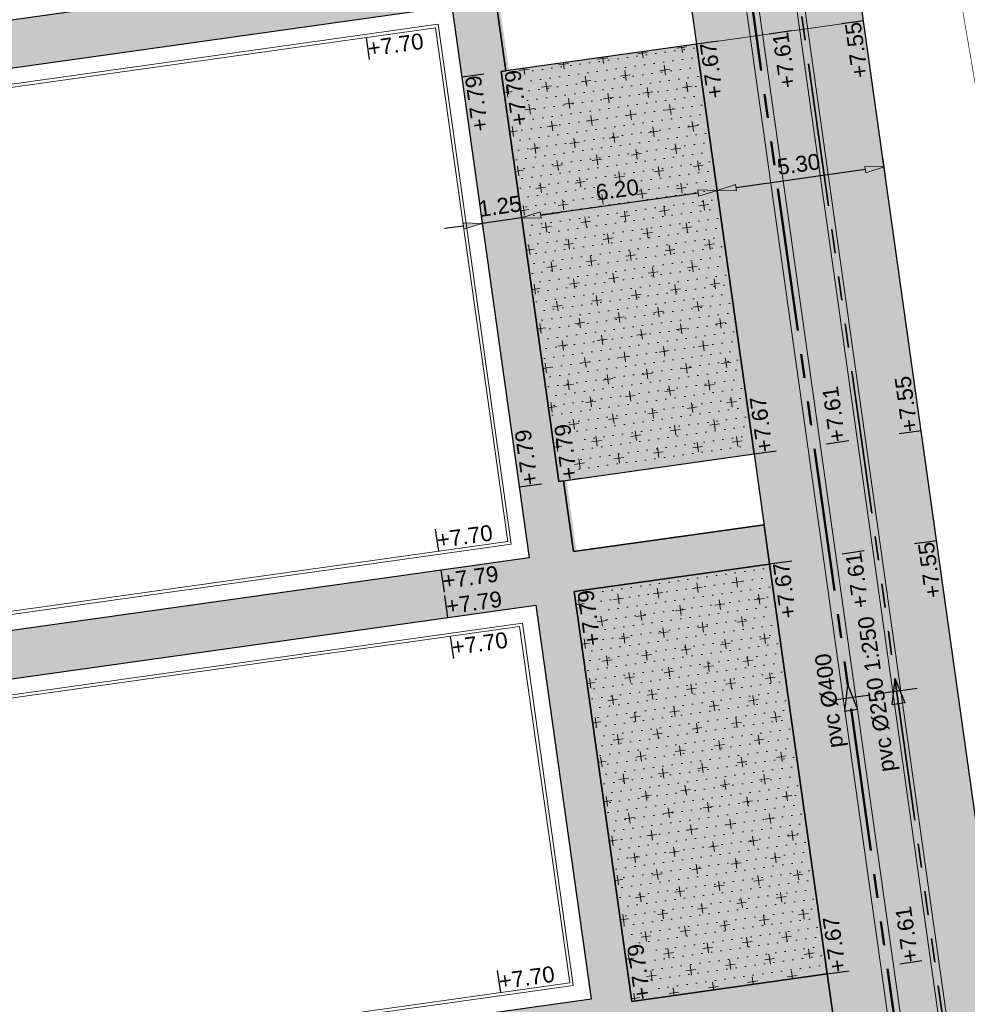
# Model space of a CAD drawing. Extents: x 98477 to 100410, y 398052 to 398969.
# Tile 7 of 256: x 98560 to 98589, y 398089 to 398120. Entities that reach past the tile are written whole.
import ezdxf
from ezdxf.enums import TextEntityAlignment as Align

# ---------------------------------------------------------------- set-up
doc = ezdxf.new("R2010")
doc.units = 0
for name, pattern in [('AL-MATERIAALS', [2, 1, -1]), ('AL-NUTSTRACE', [17, 5, -3.5, 0, -3.5, 5]), ('RI-DWA', [9.75, 4.5, -0.75, 0.75, -0.75, 0.75, -0.75, 0.75, -0.75]), ('RI-RWA', [8.25, 4.5, -0.75, 0.75, -0.75, 0.75, -0.75])]:
    doc.linetypes.add(name, pattern=pattern)
for name, color, linetype, lineweight in [('B-bestaande watergang', 150, 'Continuous', 9), ('N-KO-kantbegrenzing grondwerk', 70, 'Continuous', 25), ('N-KO-kantverharding', 2, 'Continuous', 25), ('N-RI-DWA hoofdriool', 24, 'RI-DWA', 35), ('N-RI-DWA hoofdriool buiswand', 24, 'Continuous', 13), ('N-RI-DWA strenginformatie', 24, 'Continuous', 25), ('N-RI-RWA hoofdriool', 162, 'RI-RWA', 50), ('N-RI-RWA hoofdriool buiswand', 162, 'Continuous', 13), ('N-RI-RWA strenginformatie', 162, 'Continuous', 25), ('N-RI-stroomrichting', 7, 'Continuous', 25), ("N-VH-arcering 'MAT' grijs 251", 251, 'Continuous', 18), ('N-VH-arcering halfverharding', 8, 'Continuous', 9), ('N-VH-arcering printbeton', 8, 'Continuous', 9), ('X-AL-hoogtelijn - Niv 1', 1, 'AL-HOOGTELIJN', 18), ('X-AL-maatvoering VERWERKT', 180, 'Continuous', 18), ('X-AL-materiaalscheiding', 1, 'AL-MATERIAALS', 18), ('X-AL-nutstrace VERWERKT', 252, 'AL-NUTSTRACE', 18), ('X-AL-planthoogte VERWERKT', 180, 'Continuous', 25)]:
    doc.layers.add(name, color=color, linetype=linetype, lineweight=lineweight)
for name, color, linetype, plot in [('X-AL-contourlijnen', 30, 'Continuous', False), ('X-AL-hulplijn', 30, 'Continuous', False), ('X-AL-hulplijn riolering', 30, 'Continuous', False)]:
    doc.layers.add(name, color=color, linetype=linetype, plot=plot)
doc.styles.add('CS Annotative', font='arial.ttf')
doc.styles.get("Standard").update_dxf_attribs({"font": 'txt.shx'})
doc.linetypes.add('AL-HOOGTELIJN', pattern='A,10,-1.5,["H",Standard,S=0.9,R=0,X=-0.3,Y=-0.45],-1.5,30', length=43)
doc.dimstyles.new('CS Annotative', dxfattribs={"dimtxt": 2.5, "dimasz": 3, "dimexe": 0.18, "dimexo": 0.0625, "dimgap": 1, "dimtad": 1, "dimzin": 3, "dimdsep": 46, "dimtxsty": 'CS Annotative', "dimblk": 'CS Dimensionpijl', "dimcen": 0, "dimse1": 1, "dimse2": 1, "dimclrd": 256, "dimclre": 256, "dimadec": 0, "dimazin": 0, "dimtm": 1e-09, "dimtfac": 1, "dimtdec": 0, "dimtofl": 0, "dimtmove": 1, "dimatfit": 1, "dimfxl": 1, "dimtfillclr": 256, "dimtolj": 1, "dimtzin": 3, "dimarcsym": 0})
pattern_1 = [(8, (106814.19794, 479684.77945), (0.0572748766, 0.3109977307), [0, -0.3]), (8, (106814.19794, 479684.77945), (0.531934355, 0.705900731), [0.3125, -0.9375]), (98, (106814.3744, 479684.6465), (-0.705900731, 0.531934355), [0.3125, -0.9375])]

# ---------------------------------------------------------------- blocks, each defined once
blk = doc.blocks.new('*U158')
at = {"layer": 'X-AL-hulplijn', "flags": 128}
blk.add_lwpolyline([(0.347, 0.049), (-0.347, -0.049)], dxfattribs=at)
at = {"layer": 'X-AL-planthoogte VERWERKT', "linetype": 'Continuous', "style": 'CS Annotative'}
blk.add_attdef('HOOGTE-LINKS', text='', height=0.5, rotation=98, dxfattribs=at).set_placement((0, 0), align=Align.MIDDLE_RIGHT)
blk = doc.blocks.new('*U157')
at = {"layer": 'X-AL-hulplijn', "flags": 128}
blk.add_lwpolyline([(0.347, 0.049), (-0.347, -0.049)], dxfattribs=at)
at = {"layer": 'X-AL-planthoogte VERWERKT', "linetype": 'Continuous', "style": 'CS Annotative'}
blk.add_attdef('HOOGTE-LINKS', text='', height=0.5, rotation=98, dxfattribs=at).set_placement((0, 0), align=Align.MIDDLE_RIGHT)
blk = doc.blocks.new('*U156')
at = {"layer": 'X-AL-hulplijn', "flags": 128}
blk.add_lwpolyline([(0.347, 0.049), (-0.347, -0.049)], dxfattribs=at)
at = {"layer": 'X-AL-planthoogte VERWERKT', "linetype": 'Continuous', "style": 'CS Annotative'}
blk.add_attdef('HOOGTE-LINKS', text='', height=0.5, rotation=98, dxfattribs=at).set_placement((0, 0), align=Align.MIDDLE_RIGHT)
blk = doc.blocks.new('*U138')
at = {"layer": 'N-RI-stroomrichting'}
h = blk.add_hatch(color=256, dxfattribs=at)
h.dxf.hatch_style = 1
h.paths.add_polyline_path([(-0.28, 1.98), (1.27, -1.84), (-0.71, -2.12)])
blk.add_lwpolyline([(-0.28, 1.98), (1.27, -1.84), (-0.71, -2.12)], close=True, dxfattribs=at)
at = {"layer": 'X-AL-hulplijn riolering'}
blk.add_lwpolyline([(3.22, 0.45), (-3.22, -0.45)], dxfattribs=at)
at = {"lineweight": 25, "style": 'CS Annotative'}
blk.add_attdef('Strenginformatie', text='', height=2.5, rotation=98, dxfattribs=at).set_placement((-3.22, -0.45), align=Align.MIDDLE_CENTER)
blk = doc.blocks.new('*U177')
at = {"layer": 'N-RI-stroomrichting'}
h = blk.add_hatch(color=256, dxfattribs=at)
h.dxf.hatch_style = 1
h.paths.add_polyline_path([(-0.28, 1.98), (1.27, -1.84), (-0.71, -2.12)])
blk.add_lwpolyline([(-0.28, 1.98), (1.27, -1.84), (-0.71, -2.12)], close=True, dxfattribs=at)
at = {"layer": 'X-AL-hulplijn riolering'}
blk.add_lwpolyline([(3.22, 0.45), (-3.22, -0.45)], dxfattribs=at)
at = {"lineweight": 25, "style": 'CS Annotative'}
blk.add_attdef('Strenginformatie', text='', height=2.5, rotation=98, dxfattribs=at).set_placement((-3.22, -0.45), align=Align.MIDDLE_CENTER)
blk = doc.blocks.new('*U160')
at = {"layer": 'X-AL-hulplijn', "flags": 128}
blk.add_lwpolyline([(-0.347, -0.049), (0.347, 0.049)], dxfattribs=at)
at = {"layer": 'X-AL-planthoogte VERWERKT', "linetype": 'Continuous', "style": 'CS Annotative'}
blk.add_attdef('HOOGTE-RECHTS', text='', height=0.5, rotation=98, dxfattribs=at).set_placement((0, 0), align=Align.MIDDLE_LEFT)
blk = doc.blocks.new('*U159')
at = {"layer": 'X-AL-hulplijn', "flags": 128}
blk.add_lwpolyline([(-0.347, -0.049), (0.347, 0.049)], dxfattribs=at)
at = {"layer": 'X-AL-planthoogte VERWERKT', "linetype": 'Continuous', "style": 'CS Annotative'}
blk.add_attdef('HOOGTE-RECHTS', text='', height=0.5, rotation=98, dxfattribs=at).set_placement((0, 0), align=Align.MIDDLE_LEFT)
blk = doc.blocks.new('*U161')
at = {"layer": 'X-AL-hulplijn', "flags": 128}
blk.add_lwpolyline([(-0.049, 0.347), (0.049, -0.347)], dxfattribs=at)
at = {"layer": 'X-AL-planthoogte VERWERKT', "linetype": 'Continuous', "style": 'CS Annotative'}
blk.add_attdef('HOOGTE-RECHTS', text='', height=0.5, rotation=172, dxfattribs=at).set_placement((0, 0), align=Align.MIDDLE_LEFT)
blk = doc.blocks.new('CS Dimensionpijl')
h = blk.add_hatch(color=256)
h.dxf.hatch_style = 1
h.paths.add_polyline_path([(-1, -0.167), (0, 0), (-1, 0.167)])
at = {"flags": 128}
blk.add_lwpolyline([(0, 0.5), (0, -0.5)], dxfattribs=at)
blk.add_lwpolyline([(-1, -0.167), (0, 0), (-1, 0.167)], close=True, dxfattribs=at)
blk = doc.blocks.new('*D948')
at = {"layer": 'X-AL-maatvoering VERWERKT', "linetype": 'Continuous', "lineweight": -2, "transparency": 16777216}
blk.add_line((98586.066, 398115.597), (98582.006, 398115.026), dxfattribs=at)
at = {"layer": 'X-AL-maatvoering VERWERKT', "lineweight": -2, "transparency": 16777216, "xscale": 0.6000000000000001, "yscale": 0.6000000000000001, "zscale": 0.6000000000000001}
for p, rotation in [((98586.66, 398115.68), 8.000000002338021), ((98581.412, 398114.942), 188.0000000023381)]:
    blk.add_blockref('CS Dimensionpijl', p, dxfattribs=dict(at, rotation=rotation))
at = {"layer": 'X-AL-maatvoering VERWERKT', "color": 0, "transparency": 16777216, "insert": (98583.972, 398115.762), "char_height": 0.5, "attachment_point": 5, "rotation": 8, "style": 'CS Annotative'}
blk.add_mtext('\\A1;5.30', dxfattribs=at)
blk = doc.blocks.new('*D949')
at = {"layer": 'X-AL-maatvoering VERWERKT', "linetype": 'Continuous', "lineweight": -2, "transparency": 16777216}
blk.add_line((98580.817, 398114.859), (98575.866, 398114.163), dxfattribs=at)
at = {"layer": 'X-AL-maatvoering VERWERKT', "lineweight": -2, "transparency": 16777216, "xscale": 0.6000000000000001, "yscale": 0.6000000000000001, "zscale": 0.6000000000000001}
for p, rotation in [((98581.412, 398114.942), 8.000000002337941), ((98575.272, 398114.08), 188.0000000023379)]:
    blk.add_blockref('CS Dimensionpijl', p, dxfattribs=dict(at, rotation=rotation))
at = {"layer": 'X-AL-maatvoering VERWERKT', "color": 0, "transparency": 16777216, "insert": (98578.278, 398114.962), "char_height": 0.5, "attachment_point": 5, "rotation": 8, "style": 'CS Annotative'}
blk.add_mtext('\\A1;6.20', dxfattribs=at)
blk = doc.blocks.new('*D950')
at = {"layer": 'X-AL-maatvoering VERWERKT', "linetype": 'Continuous', "lineweight": -2, "transparency": 16777216}
for p, q in [((98575.866, 398114.163), (98576.46, 398114.247)), ((98575.272, 398114.08), (98574.034, 398113.906)), ((98573.44, 398113.822), (98572.846, 398113.739))]:
    blk.add_line(p, q, dxfattribs=at)
at = {"layer": 'X-AL-maatvoering VERWERKT', "lineweight": -2, "transparency": 16777216, "xscale": 0.6000000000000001, "yscale": 0.6000000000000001, "zscale": 0.6000000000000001}
for p, rotation in [((98574.034, 398113.906), 8.000000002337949), ((98575.272, 398114.08), 188.0000000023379)]:
    blk.add_blockref('CS Dimensionpijl', p, dxfattribs=dict(at, rotation=rotation))
at = {"layer": 'X-AL-maatvoering VERWERKT', "color": 0, "transparency": 16777216, "insert": (98574.59, 398114.443), "char_height": 0.5, "attachment_point": 5, "rotation": 8, "style": 'CS Annotative'}
blk.add_mtext('\\A1;1.25', dxfattribs=at)

msp = doc.modelspace()

# ---------------------------------------------------------------- hatches: boundary and pattern name
at = {"layer": "N-VH-arcering 'MAT' grijs 251"}
h = msp.add_hatch(color=256, dxfattribs=at)
h.dxf.hatch_style = 1
edge = h.paths.add_edge_path()
edge.add_line((98801.71, 398275.503), (98759.079, 398269.511))
edge.add_arc((98758.557, 398273.225), 3.75, 188, 278, ccw=False)
edge.add_line((98754.843, 398272.703), (98754.732, 398273.495))
edge.add_arc((98759.436, 398274.156), 4.75, 98, 188, ccw=False)
edge.add_line((98758.775, 398278.86), (98802.644, 398285.025))
edge.add_arc((98800.8, 398298.146), 13.25, 278, 315.3696)
edge.add_arc((98814.321, 398284.798), 5.75, 98, 135.3696, ccw=False)
edge.add_line((98813.521, 398290.492), (98817.945, 398291.114))
edge.add_arc((98818.745, 398285.42), 5.75, 8, 98, ccw=False)
edge.add_line((98824.439, 398286.22), (98832.122, 398231.557))
edge.add_arc((98824.447, 398230.479), 7.75, -36.9034, 8, ccw=False)
edge.add_line((98830.645, 398225.825), (98822.025, 398214.347))
edge.add_arc((98828.622, 398209.393), 8.25, 143.0966, 188)
edge.add_line((98820.453, 398208.245), (98820.952, 398204.691))
edge.add_line((98820.952, 398204.691), (98824.988, 398175.974))
edge.add_line((98824.988, 398175.974), (98826.345, 398166.319))
edge.add_arc((98829.563, 398166.771), 3.25, 188, 278)
edge.add_line((98830.016, 398163.553), (98845.496, 398165.728))
edge.add_line((98845.496, 398165.728), (98850.051, 398166.368))
edge.add_line((98850.051, 398166.368), (98871.26, 398169.349))
edge.add_line((98871.26, 398169.349), (98879.777, 398170.546))
edge.add_line((98879.777, 398170.546), (98895.918, 398172.814))
edge.add_line((98895.918, 398172.814), (98895.013, 398179.251))
edge.add_line((98895.013, 398179.251), (98835.845, 398170.936))
edge.add_arc((98835.184, 398175.639), 4.75, 188, 278, ccw=False)
edge.add_line((98830.48, 398174.978), (98825.977, 398207.018))
edge.add_arc((98833.652, 398208.097), 7.75, 143.0966, 188, ccw=False)
edge.add_line((98827.454, 398212.751), (98836.074, 398224.229))
edge.add_arc((98829.477, 398229.183), 8.25, 323.0966, 368)
edge.add_line((98837.646, 398230.331), (98837.342, 398232.493))
edge.add_line((98837.342, 398232.493), (98837.342, 398232.493))
edge.add_line((98837.342, 398232.493), (98829.688, 398286.958))
edge.add_arc((98835.382, 398287.758), 5.75, 98, 188, ccw=False)
edge.add_line((98834.582, 398293.452), (98882.505, 398300.187))
edge.add_arc((98883.618, 398292.265), 8, 11.632, 98, ccw=False)
edge.add_line((98891.454, 398293.878), (98891, 398296.086))
edge.add_line((98891, 398296.086), (98889.023, 398305.688))
edge.add_line((98889.023, 398305.688), (98888.557, 398307.974))
edge.add_line((98888.557, 398307.974), (98887.385, 398314.76))
edge.add_arc((98879.502, 398313.398), 8, -82, 9.8011, ccw=False)
edge.add_line((98880.615, 398305.476), (98872.945, 398304.398))
edge.add_arc((98872.423, 398308.111), 3.75, 189.4265, 278, ccw=False)
edge.add_arc((92946.735, 397324.304), 6003.05, 9.426501, 10.6116601)
edge.add_line((98847.121, 398429.774), (98842.313, 398429.098))
edge.add_arc((92946.735, 397324.304), 5998.2, 9.4285467, 10.6137733, ccw=False)
edge.add_arc((98860.089, 398306.469), 3.84, -81.4341, 6.6574, ccw=False)
edge.add_line((98860.661, 398302.671), (98847.185, 398300.777))
edge.add_line((98847.185, 398300.777), (98842.63, 398300.137))
edge.add_line((98842.63, 398300.137), (98820.151, 398296.978))
edge.add_arc((98819.35, 398302.672), 5.75, 188, 278, ccw=False)
edge.add_line((98813.656, 398301.872), (98812.306, 398311.477))
edge.add_line((98812.306, 398311.477), (98811.109, 398319.994))
edge.add_line((98811.109, 398319.994), (98809.244, 398333.263))
edge.add_line((98809.244, 398333.263), (98808.674, 398337.323))
edge.add_line((98808.674, 398337.323), (98807.714, 398344.156))
edge.add_line((98807.714, 398344.156), (98807.707, 398344.206))
edge.add_line((98807.707, 398344.206), (98811.668, 398344.762))
edge.add_line((98811.668, 398344.762), (98829.492, 398347.268))
edge.add_line((98829.492, 398347.268), (98831.968, 398347.616))
edge.add_line((98831.968, 398347.616), (98831.064, 398354.052))
edge.add_line((98831.064, 398354.052), (98828.588, 398353.704))
edge.add_line((98828.588, 398353.704), (98810.763, 398351.199))
edge.add_line((98810.763, 398351.199), (98806.802, 398350.643))
edge.add_line((98806.802, 398350.643), (98806.795, 398350.692))
edge.add_line((98806.795, 398350.692), (98805.146, 398362.424))
edge.add_line((98805.146, 398362.424), (98805.048, 398363.12))
edge.add_line((98805.048, 398363.12), (98803.991, 398370.646))
edge.add_line((98803.991, 398370.646), (98802.488, 398381.341))
edge.add_line((98802.488, 398381.341), (98801.43, 398388.867))
edge.add_line((98801.43, 398388.867), (98799.927, 398399.562))
edge.add_line((98799.927, 398399.562), (98798.869, 398407.088))
edge.add_line((98798.869, 398407.088), (98797.366, 398417.783))
edge.add_line((98797.366, 398417.783), (98796.795, 398421.843))
edge.add_line((98796.795, 398421.843), (98795.884, 398428.329))
edge.add_line((98795.884, 398428.329), (98795.877, 398428.379))
edge.add_line((98795.877, 398428.379), (98799.838, 398428.935))
edge.add_line((98799.838, 398428.935), (98817.663, 398431.44))
edge.add_line((98817.663, 398431.44), (98820.138, 398431.788))
edge.add_line((98820.138, 398431.788), (98819.234, 398438.225))
edge.add_line((98819.234, 398438.225), (98816.758, 398437.877))
edge.add_line((98816.758, 398437.877), (98798.933, 398435.372))
edge.add_line((98798.933, 398435.372), (98794.972, 398434.815))
edge.add_line((98794.972, 398434.815), (98794.965, 398434.865))
edge.add_line((98794.965, 398434.865), (98793.379, 398446.154))
edge.add_line((98793.379, 398446.154), (98792.739, 398450.709))
edge.add_line((98792.739, 398450.709), (98789.338, 398474.904))
edge.add_line((98789.338, 398474.904), (98783.892, 398474.138))
edge.add_line((98783.892, 398474.138), (98786.763, 398453.707))
edge.add_arc((98782.059, 398453.046), 4.75, -82, 8, ccw=False)
edge.add_line((98782.72, 398448.342), (98773.115, 398446.992))
edge.add_line((98773.115, 398446.992), (98764.599, 398445.795))
edge.add_line((98764.599, 398445.795), (98743.407, 398442.817))
edge.add_line((98743.407, 398442.817), (98734.891, 398441.62))
edge.add_line((98734.891, 398441.62), (98611.8, 398424.321))
edge.add_line((98611.8, 398424.321), (98607.657, 398453.801))
edge.add_arc((98611.637, 398454.122), 3.993, 101.3918, 184.6082, ccw=False)
edge.add_line((98610.849, 398458.036), (98611.839, 398458.175))
edge.add_line((98611.839, 398458.175), (98639.566, 398462.072))
edge.add_line((98639.566, 398462.072), (98641.547, 398462.351))
edge.add_line((98641.547, 398462.351), (98659.372, 398464.856))
edge.add_line((98659.372, 398464.856), (98661.847, 398465.204))
edge.add_line((98661.847, 398465.204), (98660.943, 398471.64))
edge.add_line((98660.943, 398471.64), (98649.901, 398470.089))
edge.add_line((98649.901, 398470.089), (98624.649, 398466.54))
edge.add_line((98624.649, 398466.54), (98622.669, 398466.261))
edge.add_line((98622.669, 398466.261), (98604.844, 398463.756))
edge.add_line((98604.844, 398463.756), (98602.864, 398463.478))
edge.add_line((98602.864, 398463.478), (98594.941, 398462.365))
edge.add_line((98594.941, 398462.365), (98576.275, 398459.741))
edge.add_line((98576.275, 398459.741), (98577.18, 398453.304))
edge.add_line((98577.18, 398453.304), (98578.17, 398453.444))
edge.add_line((98578.17, 398453.444), (98598.471, 398456.294))
edge.add_arc((98598.792, 398452.314), 3.993, 11.4249, 94.6095, ccw=False)
edge.add_line((98602.706, 398453.105), (98606.849, 398423.625))
edge.add_line((98606.849, 398423.625), (98548.819, 398415.469))
edge.add_arc((98548.158, 398420.173), 4.75, 188, 278, ccw=False)
edge.add_line((98543.454, 398419.512), (98539.768, 398445.74))
edge.add_line((98539.768, 398445.74), (98538.976, 398445.629))
edge.add_line((98538.976, 398445.629), (98538.732, 398447.362))
edge.add_line((98538.732, 398447.362), (98534.771, 398446.805))
edge.add_line((98534.771, 398446.805), (98536.53, 398434.292))
edge.add_line((98536.53, 398434.292), (98537.17, 398429.737))
edge.add_line((98537.17, 398429.737), (98538.395, 398421.022))
edge.add_line((98538.395, 398421.022), (98539.035, 398416.467))
edge.add_line((98539.035, 398416.467), (98541.025, 398402.306))
edge.add_line((98541.025, 398402.306), (98541.665, 398397.751))
edge.add_line((98541.665, 398397.751), (98543.656, 398383.59))
edge.add_line((98543.656, 398383.59), (98544.296, 398379.035))
edge.add_line((98544.296, 398379.035), (98545.604, 398369.727))
edge.add_arc((98543.871, 398369.483), 1.75, -82, 8, ccw=False)
edge.add_line((98544.115, 398367.75), (98522.477, 398364.709))
edge.add_line((98522.477, 398364.709), (98523.215, 398359.461))
edge.add_line((98523.215, 398359.461), (98545.05, 398362.529))
edge.add_line((98545.05, 398362.529), (98549.605, 398363.17))
edge.add_line((98549.605, 398363.17), (98564.162, 398365.215))
edge.add_arc((98564.824, 398360.512), 4.75, 8, 98, ccw=False)
edge.add_line((98569.527, 398361.173), (98576.5, 398311.56))
edge.add_arc((98571.796, 398310.899), 4.75, -82, 8, ccw=False)
edge.add_line((98572.457, 398306.195), (98563.842, 398304.985))
edge.add_line((98563.842, 398304.985), (98559.287, 398304.344))
edge.add_line((98559.287, 398304.344), (98541.016, 398301.777))
edge.add_line((98541.016, 398301.777), (98541.754, 398296.528))
edge.add_line((98541.754, 398296.528), (98553.885, 398298.233))
edge.add_arc((98554.128, 398296.5), 1.75, 8, 98, ccw=False)
edge.add_line((98555.861, 398296.744), (98557.35, 398286.148))
edge.add_line((98557.35, 398286.148), (98557.99, 398281.593))
edge.add_line((98557.99, 398281.593), (98560.134, 398266.343))
edge.add_line((98560.134, 398266.343), (98560.774, 398261.787))
edge.add_line((98560.774, 398261.787), (98562.917, 398246.537))
edge.add_line((98562.917, 398246.537), (98563.557, 398241.982))
edge.add_line((98563.557, 398241.982), (98565.701, 398226.732))
edge.add_line((98565.701, 398226.732), (98566.341, 398222.177))
edge.add_line((98566.341, 398222.177), (98567.566, 398213.462))
edge.add_line((98567.566, 398213.462), (98568.206, 398208.907))
edge.add_line((98568.206, 398208.907), (98576.531, 398149.669))
edge.add_line((98576.531, 398149.669), (98576.556, 398149.491))
edge.add_line((98576.556, 398149.491), (98535.46, 398143.715))
edge.add_line((98535.46, 398143.715), (98536.347, 398137.407))
edge.add_line((98536.347, 398137.407), (98537.337, 398137.546))
edge.add_line((98537.337, 398137.546), (98577.443, 398143.183))
edge.add_line((98577.443, 398143.183), (98578.765, 398133.775))
edge.add_line((98578.765, 398133.775), (98538.659, 398128.139))
edge.add_line((98538.659, 398128.139), (98537.669, 398128))
edge.add_line((98537.669, 398128), (98538.573, 398121.563))
edge.add_line((98538.573, 398121.563), (98579.669, 398127.339))
edge.add_line((98579.669, 398127.339), (98579.676, 398127.289))
edge.add_line((98579.676, 398127.289), (98580.766, 398119.535))
edge.add_line((98580.766, 398119.535), (98582.575, 398106.662))
edge.add_line((98582.575, 398106.662), (98583.062, 398103.196))
edge.add_line((98583.062, 398103.196), (98584.872, 398090.322))
edge.add_line((98584.872, 398090.322), (98585.359, 398086.856))
edge.add_line((98585.359, 398086.856), (98587.168, 398073.983))
edge.add_line((98587.168, 398073.983), (98588.149, 398067.001))
edge.add_arc((98585.921, 398066.688), 2.25, -71.0527, 8, ccw=False)
edge.add_line((98586.652, 398064.56), (98587.088, 398064.71))
edge.add_line((98587.088, 398064.71), (98595.765, 398067.689))
edge.add_line((98595.765, 398067.689), (98596.093, 398067.801))
edge.add_arc((98595.362, 398069.929), 2.25, 188, 288.9473, ccw=False)
edge.add_line((98593.134, 398069.616), (98582.466, 398145.525))
edge.add_arc((98587.169, 398146.186), 4.75, 98, 188, ccw=False)
edge.add_line((98586.508, 398150.89), (98609.067, 398154.06))
edge.add_line((98609.067, 398154.06), (98621.308, 398156.2))
edge.add_line((98621.308, 398156.2), (98618.713, 398174.661))
edge.add_line((98618.713, 398174.661), (98600.889, 398172.156))
edge.add_line((98600.889, 398172.156), (98602.706, 398159.225))
edge.add_line((98602.706, 398159.225), (98585.673, 398156.831))
edge.add_arc((98585.086, 398161.633), 4.838, 189.0296, 276.9704, ccw=False)
edge.add_line((98580.308, 398160.874), (98573.635, 398208.357))
edge.add_line((98573.635, 398208.357), (98572.717, 398214.893))
edge.add_line((98572.717, 398214.893), (98570.017, 398234.104))
edge.add_line((98570.017, 398234.104), (98569.098, 398240.64))
edge.add_line((98569.098, 398240.64), (98568.632, 398243.957))
edge.add_line((98568.632, 398243.957), (98568.166, 398247.275))
edge.add_arc((98572.869, 398247.936), 4.75, 98, 188, ccw=False)
edge.add_line((98572.208, 398252.64), (98597.856, 398256.244))
edge.add_line((98597.856, 398256.244), (98604.392, 398257.163))
edge.add_line((98604.392, 398257.163), (98619.642, 398259.306))
edge.add_line((98619.642, 398259.306), (98626.178, 398260.225))
edge.add_line((98626.178, 398260.225), (98639.447, 398262.089))
edge.add_line((98639.447, 398262.089), (98639.497, 398262.096))
edge.add_line((98639.497, 398262.096), (98640.054, 398258.135))
edge.add_line((98640.054, 398258.135), (98641.863, 398245.262))
edge.add_line((98641.863, 398245.262), (98642.141, 398243.281))
edge.add_line((98642.141, 398243.281), (98643.255, 398235.359))
edge.add_line((98643.255, 398235.359), (98644.577, 398225.952))
edge.add_line((98644.577, 398225.952), (98646.038, 398215.554))
edge.add_line((98646.038, 398215.554), (98646.386, 398213.078))
edge.add_line((98646.386, 398213.078), (98652.823, 398213.983))
edge.add_line((98652.823, 398213.983), (98652.475, 398216.458))
edge.add_line((98652.475, 398216.458), (98651.709, 398221.905))
edge.add_line((98651.709, 398221.905), (98651.431, 398223.885))
edge.add_line((98651.431, 398223.885), (98649.622, 398236.759))
edge.add_line((98649.622, 398236.759), (98649.343, 398238.739))
edge.add_line((98649.343, 398238.739), (98646.49, 398259.04))
edge.add_line((98646.49, 398259.04), (98645.934, 398263.001))
edge.add_line((98645.934, 398263.001), (98645.983, 398263.008))
edge.add_line((98645.983, 398263.008), (98654.398, 398264.191))
edge.add_line((98654.398, 398264.191), (98722.625, 398273.779))
edge.add_line((98722.625, 398273.779), (98731.142, 398274.976))
edge.add_line((98731.142, 398274.976), (98743.97, 398276.779))
edge.add_arc((98744.557, 398271.977), 4.838, 9.0296, 96.9704, ccw=False)
edge.add_line((98749.335, 398272.737), (98750.727, 398262.834))
edge.add_line((98750.727, 398262.834), (98752.41, 398263.07))
edge.add_line((98752.41, 398263.07), (98756.966, 398263.711))
edge.add_line((98756.966, 398263.711), (98772.216, 398265.854))
edge.add_line((98772.216, 398265.854), (98776.771, 398266.494))
edge.add_line((98776.771, 398266.494), (98795.982, 398269.194))
edge.add_line((98795.982, 398269.194), (98800.537, 398269.834))
edge.add_line((98800.537, 398269.834), (98802.468, 398270.106))
edge.add_line((98802.468, 398270.106), (98801.71, 398275.503))
edge = h.paths.add_edge_path(flags=16)
edge.add_line((98744.062, 398333.464), (98751.984, 398334.577))
edge.add_line((98751.984, 398334.577), (98753.966, 398334.856))
edge.add_line((98753.966, 398334.856), (98764.363, 398336.317))
edge.add_line((98764.363, 398336.317), (98764.363, 398336.317))
edge.add_line((98764.363, 398336.317), (98766.343, 398336.595))
edge.add_line((98766.343, 398336.595), (98774.265, 398337.708))
edge.add_line((98774.265, 398337.708), (98774.247, 398337.837))
edge.add_line((98774.247, 398337.837), (98802.49, 398341.806))
edge.add_line((98802.49, 398341.806), (98803.019, 398338.043))
edge.add_line((98803.019, 398338.043), (98808.474, 398299.225))
edge.add_arc((98800.8, 398298.146), 7.75, -82, 8, ccw=False)
edge.add_line((98801.878, 398290.472), (98771.967, 398286.268))
edge.add_line((98771.967, 398286.268), (98767.412, 398285.628))
edge.add_line((98767.412, 398285.628), (98755.133, 398283.902))
edge.add_line((98755.133, 398283.902), (98746.617, 398282.705))
edge.add_line((98746.617, 398282.705), (98730.376, 398280.423))
edge.add_line((98730.376, 398280.423), (98721.86, 398279.226))
edge.add_line((98721.86, 398279.226), (98654.328, 398269.735))
edge.add_arc((98653.667, 398274.439), 4.75, 188, 278, ccw=False)
edge.add_line((98648.963, 398273.778), (98644.134, 398308.14))
edge.add_line((98644.134, 398308.14), (98642.937, 398316.656))
edge.add_line((98642.937, 398316.656), (98640.3, 398335.422))
edge.add_line((98640.3, 398335.422), (98638.121, 398335.116))
edge.add_line((98638.121, 398335.116), (98637.23, 398334.99))
edge.add_line((98637.23, 398334.99), (98635.051, 398334.684))
edge.add_line((98635.051, 398334.684), (98635.74, 398329.782))
edge.add_line((98635.74, 398329.782), (98636.937, 398321.266))
edge.add_line((98636.937, 398321.266), (98638.385, 398310.967))
edge.add_line((98638.385, 398310.967), (98639.025, 398306.412))
edge.add_line((98639.025, 398306.412), (98641.168, 398291.162))
edge.add_line((98641.168, 398291.162), (98642.365, 398282.646))
edge.add_line((98642.365, 398282.646), (98643.715, 398273.04))
edge.add_arc((98639.011, 398272.379), 4.75, -82, 8, ccw=False)
edge.add_line((98639.672, 398267.675), (98619.322, 398264.815))
edge.add_line((98619.322, 398264.815), (98614.272, 398264.105))
edge.add_line((98614.272, 398264.105), (98593.922, 398261.245))
edge.add_arc((98593.261, 398265.949), 4.75, 188, 278, ccw=False)
edge.add_line((98588.557, 398265.288), (98581.779, 398313.514))
edge.add_line((98581.779, 398313.514), (98580.582, 398322.03))
edge.add_line((98580.582, 398322.03), (98575.231, 398360.106))
edge.add_line((98575.231, 398360.106), (98574.591, 398364.661))
edge.add_line((98574.591, 398364.661), (98572.663, 398378.377))
edge.add_line((98572.663, 398378.377), (98571.188, 398388.873))
edge.add_line((98571.188, 398388.873), (98568.516, 398407.887))
edge.add_arc((98573.22, 398408.548), 4.75, 98, 188, ccw=False)
edge.add_line((98572.559, 398413.251), (98607.119, 398418.109))
edge.add_line((98607.119, 398418.109), (98607.614, 398418.178))
edge.add_line((98607.614, 398418.178), (98611.584, 398389.936))
edge.add_line((98611.584, 398389.936), (98611.455, 398389.918))
edge.add_line((98611.455, 398389.918), (98613.264, 398377.044))
edge.add_line((98613.264, 398377.044), (98613.334, 398376.549))
edge.add_line((98613.334, 398376.549), (98626.207, 398378.358))
edge.add_line((98626.207, 398378.358), (98628.188, 398378.637))
edge.add_line((98628.188, 398378.637), (98636.11, 398379.75))
edge.add_line((98636.11, 398379.75), (98648.369, 398381.473))
edge.add_line((98648.369, 398381.473), (98647.465, 398387.91))
edge.add_line((98647.465, 398387.91), (98634.591, 398386.1))
edge.add_line((98634.591, 398386.1), (98632.492, 398385.805))
edge.add_line((98632.492, 398385.805), (98619.737, 398384.013))
edge.add_line((98619.737, 398384.013), (98617.509, 398383.7))
edge.add_line((98617.509, 398383.7), (98612.566, 398418.874))
edge.add_line((98612.566, 398418.874), (98613.061, 398418.944))
edge.add_line((98613.061, 398418.944), (98667.575, 398426.605))
edge.add_line((98667.575, 398426.605), (98722.089, 398434.267))
edge.add_line((98722.089, 398434.267), (98726.149, 398434.837))
edge.add_line((98726.149, 398434.837), (98759.422, 398439.513))
edge.add_line((98759.422, 398439.513), (98763.483, 398440.084))
edge.add_line((98763.483, 398440.084), (98783.486, 398442.895))
edge.add_arc((98784.147, 398438.192), 4.75, 8, 98, ccw=False)
edge.add_line((98788.851, 398438.853), (98795.615, 398390.726))
edge.add_arc((98790.911, 398390.065), 4.75, -82, 8, ccw=False)
edge.add_line((98791.572, 398385.361), (98787.363, 398384.769))
edge.add_line((98787.363, 398384.769), (98774.49, 398382.96))
edge.add_line((98774.49, 398382.96), (98766.122, 398381.784))
edge.add_line((98766.122, 398381.784), (98766.072, 398381.777))
edge.add_line((98766.072, 398381.777), (98764.945, 398389.798))
edge.add_line((98764.945, 398389.798), (98762.092, 398410.099))
edge.add_line((98762.092, 398410.099), (98761.953, 398411.089))
edge.add_line((98761.953, 398411.089), (98755.516, 398410.184))
edge.add_line((98755.516, 398410.184), (98755.655, 398409.194))
edge.add_line((98755.655, 398409.194), (98758.508, 398388.894))
edge.add_line((98758.508, 398388.894), (98759.636, 398380.872))
edge.add_line((98759.636, 398380.872), (98759.586, 398380.865))
edge.add_line((98759.586, 398380.865), (98748.792, 398379.348))
edge.add_line((98748.792, 398379.348), (98744.237, 398378.708))
edge.add_line((98744.237, 398378.708), (98741.316, 398378.298))
edge.add_line((98741.316, 398378.298), (98735.869, 398377.532))
edge.add_line((98735.869, 398377.532), (98732.948, 398377.122))
edge.add_line((98732.948, 398377.122), (98728.393, 398376.482))
edge.add_line((98728.393, 398376.482), (98718.319, 398375.066))
edge.add_arc((98720.442, 398359.964), 15.25, 98, 128)
edge.add_line((98711.053, 398371.981), (98707.249, 398369.01))
edge.add_line((98707.249, 398369.01), (98710.512, 398364.833))
edge.add_line((98710.512, 398364.833), (98713.62, 398367.262))
edge.add_arc((98721.254, 398357.324), 12.531, 99.3779, 127.5301, ccw=False)
edge.add_line((98719.212, 398369.688), (98728.557, 398371.001))
edge.add_line((98728.557, 398371.001), (98733.112, 398371.641))
edge.add_line((98733.112, 398371.641), (98743.906, 398373.158))
edge.add_line((98743.906, 398373.158), (98752.423, 398374.355))
edge.add_line((98752.423, 398374.355), (98763.216, 398375.872))
edge.add_line((98763.216, 398375.872), (98767.772, 398376.512))
edge.add_line((98767.772, 398376.512), (98793.321, 398380.103))
edge.add_arc((98793.768, 398376.291), 3.838, 9.3042, 96.6958, ccw=False)
edge.add_line((98797.556, 398376.911), (98799.602, 398362.354))
edge.add_line((98799.602, 398362.354), (98801.641, 398347.847))
edge.add_line((98801.641, 398347.847), (98801.71, 398347.352))
edge.add_line((98801.71, 398347.352), (98773.468, 398343.383))
edge.add_line((98773.468, 398343.383), (98773.361, 398344.145))
edge.add_line((98773.361, 398344.145), (98770.885, 398343.797))
edge.add_line((98770.885, 398343.797), (98758.012, 398341.988))
edge.add_line((98758.012, 398341.988), (98756.031, 398341.71))
edge.add_line((98756.031, 398341.71), (98743.158, 398339.9))
edge.add_line((98743.158, 398339.9), (98743.158, 398339.9))
edge.add_line((98743.158, 398339.9), (98742.167, 398339.761))
edge.add_line((98742.167, 398339.761), (98743.072, 398333.324))
edge.add_line((98743.072, 398333.324), (98744.062, 398333.464))
edge = h.paths.add_edge_path(flags=16)
edge.add_line((98545.99, 398402.903), (98545.74, 398404.686))
edge.add_arc((98550.444, 398405.347), 4.75, 98, 188, ccw=False)
edge.add_line((98549.783, 398410.05), (98557.705, 398411.164))
edge.add_arc((98558.366, 398406.46), 4.75, 8, 98, ccw=False)
edge.add_line((98563.07, 398407.121), (98563.355, 398405.091))
edge.add_line((98563.355, 398405.091), (98565.095, 398392.713))
edge.add_line((98565.095, 398392.713), (98565.443, 398390.237))
edge.add_line((98565.443, 398390.237), (98567.182, 398377.859))
edge.add_line((98567.182, 398377.859), (98567.468, 398375.829))
edge.add_arc((98562.764, 398375.168), 4.75, -82, 8, ccw=False)
edge.add_line((98563.425, 398370.464), (98555.503, 398369.35))
edge.add_arc((98554.842, 398374.054), 4.75, 188, 278, ccw=False)
edge.add_line((98550.138, 398373.393), (98549.887, 398375.176))
edge.add_line((98549.887, 398375.176), (98548.078, 398388.049))
edge.add_line((98548.078, 398388.049), (98547.8, 398390.03))
edge.add_line((98547.8, 398390.03), (98545.99, 398402.903))
edge = h.paths.add_edge_path(flags=16)
edge.add_line((98580.974, 398279.723), (98580.696, 398281.704))
edge.add_line((98580.696, 398281.704), (98579.235, 398292.102))
edge.add_line((98579.235, 398292.102), (98578.56, 398296.904))
edge.add_arc((98573.856, 398296.243), 4.75, 8, 98)
edge.add_line((98573.195, 398300.947), (98565.57, 398299.875))
edge.add_arc((98566.231, 398295.172), 4.75, 98, 186.1904)
edge.add_line((98561.508, 398294.659), (98561.506, 398294.659))
edge.add_line((98561.506, 398294.659), (98563.663, 398279.31))
edge.add_line((98563.663, 398279.31), (98563.942, 398277.329))
edge.add_line((98563.942, 398277.329), (98566.099, 398261.98))
edge.add_line((98566.099, 398261.98), (98566.101, 398261.981))
edge.add_arc((98570.782, 398262.79), 4.75, 189.8096, 278)
edge.add_line((98571.443, 398258.086), (98579.068, 398259.158))
edge.add_arc((98578.407, 398263.862), 4.75, 278, 368)
edge.add_line((98583.111, 398264.523), (98582.436, 398269.325))
edge.add_line((98582.436, 398269.325), (98580.974, 398279.723))
edge = h.paths.add_edge_path(flags=16)
edge.add_line((98615.081, 398162.782), (98614.489, 398166.998))
edge.add_arc((98612.756, 398166.755), 1.75, 8, 98)
edge.add_line((98612.512, 398168.488), (98608.551, 398167.931))
edge.add_arc((98608.795, 398166.198), 1.75, 98, 188)
edge.add_line((98607.062, 398165.955), (98607.654, 398161.738))
edge.add_arc((98609.387, 398161.982), 1.75, 188, 278)
edge.add_line((98609.631, 398160.249), (98613.592, 398160.805))
edge.add_arc((98613.348, 398162.538), 1.75, 278, 368)
h = msp.add_hatch(color=256, dxfattribs=at)
h.dxf.hatch_style = 1
h.paths.add_polyline_path([(98580.766, 398119.535), (98574.626, 398118.672), (98576.436, 398105.799), (98582.575, 398106.662)])
h = msp.add_hatch(color=256, dxfattribs=at)
h.dxf.hatch_style = 1
h.paths.add_polyline_path([(98583.062, 398103.196), (98576.923, 398102.333), (98578.732, 398089.46), (98584.872, 398090.322)])
at = {"layer": 'N-VH-arcering halfverharding'}
h = msp.add_hatch(dxfattribs=at)
h.set_pattern_fill('CS-HALFVERHARDING', color=256)
h.set_pattern_definition(pattern_1)
h.paths.add_polyline_path([(98580.766, 398119.535), (98574.626, 398118.672), (98576.436, 398105.799), (98582.575, 398106.662)])
h = msp.add_hatch(dxfattribs=at)
h.set_pattern_fill('CS-HALFVERHARDING', color=256)
h.set_pattern_definition(pattern_1)
h.paths.add_polyline_path([(98583.062, 398103.196), (98576.923, 398102.333), (98578.732, 398089.46), (98584.872, 398090.322)])
at = {"layer": 'N-VH-arcering printbeton'}
h = msp.add_hatch(dxfattribs=at)
h.set_pattern_fill('CS-PRINTBETON', color=256)
h.set_pattern_definition([(53, (19448.5478, 79321.5494), (-0.399317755, 0.3009075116), []), (53, (19448.8944, 79321.59813), (-0.399317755, 0.3009075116), [0.5, -0.2])])
edge = h.paths.add_edge_path()
edge.add_line((98579.669, 398127.339), (98578.432, 398127.165))
edge.add_line((98578.432, 398127.165), (98579.006, 398123.075))
edge.add_line((98579.006, 398123.075), (98539.396, 398117.508))
edge.add_line((98539.396, 398117.508), (98539.604, 398116.022))
edge.add_line((98539.604, 398116.022), (98573.075, 398120.727))
edge.add_line((98573.075, 398120.727), (98575.512, 398103.397))
edge.add_line((98575.512, 398103.397), (98542.04, 398098.693))
edge.add_line((98542.04, 398098.693), (98542.249, 398097.207))
edge.add_line((98542.249, 398097.207), (98575.72, 398101.911))
edge.add_line((98575.72, 398101.911), (98577.459, 398089.533))
edge.add_line((98577.459, 398089.533), (98543.988, 398084.829))
edge.add_line((98543.988, 398084.829), (98544.197, 398083.344))
edge.add_line((98544.197, 398083.344), (98577.668, 398088.048))
edge.add_line((98577.668, 398088.048), (98580.104, 398070.718))
edge.add_line((98580.104, 398070.718), (98546.633, 398066.014))
edge.add_line((98546.633, 398066.014), (98546.841, 398064.529))
edge.add_line((98546.841, 398064.529), (98580.312, 398069.233))
edge.add_line((98580.312, 398069.233), (98581.134, 398063.385))
edge.add_arc((98552.105, 398157.324), 98.323, 287.17225, 288.05881)
edge.add_line((98582.584, 398063.845), (98581.798, 398069.441))
edge.add_line((98581.798, 398069.441), (98587.69, 398070.269))
edge.add_line((98587.69, 398070.269), (98587.481, 398071.755))
edge.add_line((98587.481, 398071.755), (98581.49, 398070.913))
edge.add_line((98581.49, 398070.913), (98581.177, 398073.141))
edge.add_line((98581.177, 398073.141), (98581.028, 398073.12))
edge.add_line((98581.028, 398073.12), (98579.219, 398085.994))
edge.add_line((98579.219, 398085.994), (98579.368, 398086.014))
edge.add_line((98579.368, 398086.014), (98579.055, 398088.243))
edge.add_line((98579.055, 398088.243), (98585.046, 398089.085))
edge.add_line((98585.046, 398089.085), (98584.872, 398090.322))
edge.add_line((98584.872, 398090.322), (98578.732, 398089.46))
edge.add_line((98578.732, 398089.46), (98576.923, 398102.333))
edge.add_line((98576.923, 398102.333), (98583.062, 398103.196))
edge.add_line((98583.062, 398103.196), (98582.888, 398104.434))
edge.add_line((98582.888, 398104.434), (98576.897, 398103.592))
edge.add_line((98576.897, 398103.592), (98576.584, 398105.82))
edge.add_line((98576.584, 398105.82), (98576.436, 398105.799))
edge.add_line((98576.436, 398105.799), (98574.626, 398118.672))
edge.add_line((98574.626, 398118.672), (98574.775, 398118.693))
edge.add_line((98574.775, 398118.693), (98574.462, 398120.921))
edge.add_line((98574.462, 398120.921), (98580.453, 398121.763))
edge.add_line((98580.453, 398121.763), (98579.669, 398127.339))

# ---------------------------------------------------------------- linework, layer by layer
at = {"layer": 'B-bestaande watergang', "const_width": 0.02, "flags": 128}
msp.add_lwpolyline([(98598.224, 398074.683), (98597.091, 398073.769), (98596.613, 398073.689), (98595.671, 398074.004), (98593.376, 398089.595), (98591.237, 398108.248), (98588.971, 398121.505), (98588.937, 398122.774), (98590.349, 398123.509), (98599.973, 398125.758), (98617.979, 398129.214), (98640.027, 398133.957), (98641.655, 398134.037), (98642.139, 398134.415), (98642.2, 398135.422), (98641.944, 398138.518), (98641.076, 398148.468), (98637.177, 398174.818), (98635.133, 398190.539)], dxfattribs=at)
at = {"layer": 'N-KO-kantbegrenzing grondwerk', "flags": 128}
msp.add_lwpolyline([(98578.432, 398127.165), (98579.006, 398123.075), (98539.396, 398117.508), (98539.604, 398116.022), (98573.075, 398120.727), (98575.512, 398103.397), (98542.04, 398098.693), (98542.249, 398097.207), (98575.72, 398101.911), (98577.459, 398089.533), (98543.988, 398084.829), (98544.197, 398083.344), (98577.668, 398088.048), (98580.104, 398070.718), (98546.633, 398066.014), (98546.841, 398064.529), (98580.312, 398069.233), (98581.134, 398063.385, 0.003868), (98582.584, 398063.845), (98581.798, 398069.441), (98587.69, 398070.269)], format="xyb", dxfattribs=at)
for points in [[(98580.453, 398121.763), (98574.462, 398120.921), (98574.775, 398118.693)], [(98576.584, 398105.82), (98576.897, 398103.592), (98582.888, 398104.434)]]:
    msp.add_lwpolyline(points, dxfattribs=at)
at = {"layer": 'N-KO-kantverharding', "flags": 128}
for points in [[(98597.054, 398068.131), (98596.093, 398067.801, -0.47135), (98593.134, 398069.616), (98582.466, 398145.525, -0.414214), (98586.508, 398150.89), (98609.067, 398154.06), (98621.308, 398156.2), (98618.713, 398174.661), (98600.889, 398172.156), (98602.706, 398159.225), (98585.673, 398156.831, -0.403726), (98580.308, 398160.874), (98573.635, 398208.357)], [(98579.676, 398127.289), (98580.766, 398119.535), (98574.626, 398118.672), (98576.436, 398105.799), (98582.575, 398106.662), (98583.062, 398103.196), (98576.923, 398102.333), (98578.732, 398089.46), (98584.872, 398090.322), (98585.359, 398086.856), (98579.219, 398085.994), (98581.028, 398073.12), (98587.168, 398073.983), (98588.149, 398067.001, -0.359296), (98586.652, 398064.56), (98585.816, 398064.273)]]:
    msp.add_lwpolyline(points, format="xyb", dxfattribs=at)
at = {"layer": 'N-RI-DWA hoofdriool'}
msp.add_lwpolyline([(98581.573, 398138.226), (98590.952, 398071.485)], dxfattribs=at)
at = {"layer": 'N-RI-DWA hoofdriool buiswand', "flags": 128}
for points in [[(98581.449, 398138.208), (98590.829, 398071.468)], [(98581.697, 398138.243), (98591.076, 398071.503)]]:
    msp.add_lwpolyline(points, dxfattribs=at)
at = {"layer": 'N-RI-RWA hoofdriool'}
msp.add_lwpolyline([(98579.879, 398139.502), (98589.205, 398073.138)], dxfattribs=at)
at = {"layer": 'N-RI-RWA hoofdriool buiswand', "flags": 128}
for points in [[(98579.681, 398139.475), (98589.007, 398073.11)], [(98580.077, 398139.53), (98589.403, 398073.166)]]:
    msp.add_lwpolyline(points, dxfattribs=at)
at = {"layer": 'X-AL-contourlijnen', "flags": 128}
msp.add_lwpolyline([(98579.676, 398127.289), (98580.766, 398119.535), (98582.575, 398106.662), (98583.062, 398103.196), (98584.872, 398090.322), (98585.359, 398086.856), (98587.168, 398073.983), (98588.149, 398067.001, -0.359296), (98586.652, 398064.56), (98587.088, 398064.71), (98595.765, 398067.689), (98596.093, 398067.801, -0.47135), (98593.134, 398069.616), (98582.466, 398145.525, -0.414214)], format="xyb", dxfattribs=at)
for points in [[(98579.006, 398123.075), (98539.396, 398117.508), (98539.604, 398116.022), (98573.075, 398120.727), (98575.512, 398103.397), (98542.04, 398098.693), (98542.249, 398097.207), (98575.72, 398101.911), (98577.459, 398089.533), (98543.988, 398084.829)], [(98585.046, 398089.085), (98584.872, 398090.322), (98578.732, 398089.46), (98576.923, 398102.333), (98583.062, 398103.196), (98582.888, 398104.434), (98576.897, 398103.592), (98576.584, 398105.82), (98576.436, 398105.799), (98574.626, 398118.672), (98574.775, 398118.693), (98574.462, 398120.921)]]:
    msp.add_lwpolyline(points, dxfattribs=at)
for points in [[(98580.766, 398119.535), (98574.626, 398118.672), (98576.436, 398105.799), (98582.575, 398106.662)], [(98583.062, 398103.196), (98576.923, 398102.333), (98578.732, 398089.46), (98584.872, 398090.322)]]:
    msp.add_lwpolyline(points, close=True, dxfattribs=at)
at = {"layer": 'X-AL-hoogtelijn - Niv 1', "flags": 128}
for points in [[(98539.674, 398115.527), (98572.65, 398120.162), (98574.946, 398103.822), (98541.97, 398099.188)], [(98542.318, 398096.712), (98575.294, 398101.347), (98576.895, 398089.959), (98543.919, 398085.324)]]:
    msp.add_lwpolyline(points, dxfattribs=at)
at = {"layer": 'X-AL-hoogtelijn - Niv 1', "ltscale": 0.25, "flags": 128}
msp.add_lwpolyline([(98586.015, 398120.273), (98580.766, 398119.535)], dxfattribs=at)
at = {"layer": 'X-AL-hoogtelijn - Niv 1', "flags": 128}
for points in [[(98539.688, 398115.428), (98572.565, 398120.049), (98574.833, 398103.908), (98541.956, 398099.287)], [(98543.905, 398085.423), (98542.332, 398096.613), (98575.209, 398101.234), (98576.782, 398090.044)]]:
    msp.add_lwpolyline(points, close=True, dxfattribs=at)
at = {"layer": 'X-AL-materiaalscheiding', "flags": 128}
for points in [[(98580.766, 398119.535), (98582.575, 398106.662)], [(98583.062, 398103.196), (98584.872, 398090.322)]]:
    msp.add_lwpolyline(points, dxfattribs=at)
at = {"layer": 'X-AL-nutstrace VERWERKT', "const_width": 1.5, "flags": 128}
for points in [[(98580.002, 398122.457), (98539.5, 398116.765)], [(98544.093, 398084.086), (98578.306, 398088.895), (98573.714, 398121.574)]]:
    msp.add_lwpolyline(points, dxfattribs=at)

# ---------------------------------------------------------------- block references
at = {"layer": 'N-RI-DWA strenginformatie'}
ref = msp.add_blockref('*U177', (98587.057, 398099.203), dxfattribs=dict(at, xscale=0.2, yscale=0.2, zscale=0.2))
ref.add_attrib('Strenginformatie', 'pvc %%C250 1:250', dxfattribs={"linetype": 'Continuous', "lineweight": 25, "height": 0.5, "rotation": 98, "style": 'CS Annotative'}).set_placement((98586.413, 398099.112), align=Align.MIDDLE_CENTER)
at = {"layer": 'N-RI-RWA strenginformatie'}
ref = msp.add_blockref('*U138', (98585.572, 398098.994), dxfattribs=dict(at, xscale=0.2, yscale=0.2, zscale=0.2))
ref.add_attrib('Strenginformatie', 'pvc %%C400', dxfattribs={"linetype": 'Continuous', "lineweight": 25, "height": 0.5, "rotation": 98, "style": 'CS Annotative'}).set_placement((98584.928, 398098.903), align=Align.MIDDLE_CENTER)
at = {"layer": 'X-AL-planthoogte VERWERKT'}
for name, p, values in [('*U158', (98585.668, 398120.224), {'HOOGTE-LINKS': '+7.55'}), ('*U157', (98583.39, 398119.904), {'HOOGTE-LINKS': '+7.61'}), ('*U156', (98581.113, 398119.584), {'HOOGTE-LINKS': '+7.67'}), ('*U156', (98573.735, 398118.547), {'HOOGTE-LINKS': '+7.79'}), ('*U156', (98574.973, 398118.721), {'HOOGTE-LINKS': '+7.79'}), ('*U160', (98587.477, 398107.351), {'HOOGTE-RECHTS': '+7.55'}), ('*U160', (98585.2, 398107.031), {'HOOGTE-RECHTS': '+7.61'}), ('*U159', (98582.922, 398106.711), {'HOOGTE-RECHTS': '+7.67'}), ('*U159', (98576.782, 398105.848), {'HOOGTE-RECHTS': '+7.79'}), ('*U159', (98575.544, 398105.674), {'HOOGTE-RECHTS': '+7.79'}), ('*U158', (98587.964, 398103.885), {'HOOGTE-LINKS': '+7.55'}), ('*U157', (98585.687, 398103.565), {'HOOGTE-LINKS': '+7.61'}), ('*U156', (98583.409, 398103.245), {'HOOGTE-LINKS': '+7.67'}), ('*U156', (98577.269, 398102.382), {'HOOGTE-LINKS': '+7.79'}), ('*U160', (98587.496, 398090.691), {'HOOGTE-RECHTS': '+7.61'}), ('*U159', (98585.218, 398090.371), {'HOOGTE-RECHTS': '+7.67'}), ('*U159', (98579.079, 398089.508), {'HOOGTE-RECHTS': '+7.79'})]:
    msp.add_blockref(name, p, dxfattribs=at).add_auto_attribs(values)
ref = msp.add_blockref('*U161', (98570.435, 398119.396), dxfattribs=at)
ref.add_attrib('HOOGTE-RECHTS', '+7.70', dxfattribs={"linetype": 'Continuous', "height": 0.5, "rotation": 8, "style": 'CS Annotative'}).set_placement((98570.435, 398119.396), align=Align.MIDDLE_LEFT)
ref = msp.add_blockref('*U161', (98572.606, 398103.948), dxfattribs=at)
ref.add_attrib('HOOGTE-RECHTS', '+7.70', dxfattribs={"linetype": 'Continuous', "height": 0.5, "rotation": 8, "style": 'CS Annotative'}).set_placement((98572.606, 398103.948), align=Align.MIDDLE_LEFT)
ref = msp.add_blockref('*U161', (98572.787, 398102.661), dxfattribs=at)
ref.add_attrib('HOOGTE-RECHTS', '+7.79', dxfattribs={"linetype": 'Continuous', "height": 0.5, "rotation": 8, "style": 'CS Annotative'}).set_placement((98572.787, 398102.661), align=Align.MIDDLE_LEFT)
ref = msp.add_blockref('*U161', (98572.898, 398101.868), dxfattribs=at)
ref.add_attrib('HOOGTE-RECHTS', '+7.79', dxfattribs={"linetype": 'Continuous', "height": 0.5, "rotation": 8, "style": 'CS Annotative'}).set_placement((98572.898, 398101.868), align=Align.MIDDLE_LEFT)
ref = msp.add_blockref('*U161', (98573.079, 398100.581), dxfattribs=at)
ref.add_attrib('HOOGTE-RECHTS', '+7.70', dxfattribs={"linetype": 'Continuous', "height": 0.5, "rotation": 8, "style": 'CS Annotative'}).set_placement((98573.079, 398100.581), align=Align.MIDDLE_LEFT)
ref = msp.add_blockref('*U161', (98574.554, 398090.084), dxfattribs=at)
ref.add_attrib('HOOGTE-RECHTS', '+7.70', dxfattribs={"linetype": 'Continuous', "height": 0.5, "rotation": 8, "style": 'CS Annotative'}).set_placement((98574.554, 398090.084), align=Align.MIDDLE_LEFT)

# ---------------------------------------------------------------- dimensions: what is measured, and where the dimension line sits
at = {"layer": 'X-AL-maatvoering VERWERKT'}
dim = msp.add_aligned_dim(p1=(98586.66, 398115.68), p2=(98581.412, 398114.942), distance=0, dimstyle='CS Annotative', dxfattribs=at)
dim.commit()
dim.dimension.update_dxf_attribs({"geometry": '*D948', "text_midpoint": (98583.972, 398115.762)})
dim = msp.add_linear_dim(base=(98575.272, 398114.08), p1=(98581.412, 398114.942), p2=(98575.272, 398114.08), angle=8, dimstyle='CS Annotative', dxfattribs=at)
dim.commit()
dim.dimension.update_dxf_attribs({"geometry": '*D949', "text_midpoint": (98578.278, 398114.962)})
dim = msp.add_linear_dim(base=(98574.034, 398113.906), p1=(98575.272, 398114.08), p2=(98574.034, 398113.906), angle=8, dimstyle='CS Annotative', dxfattribs=at)
dim.commit()
dim.dimension.update_dxf_attribs({"geometry": '*D950', "text_midpoint": (98574.653, 398113.993), "dimtype": 160})

doc.saveas('drawing.dxf')
